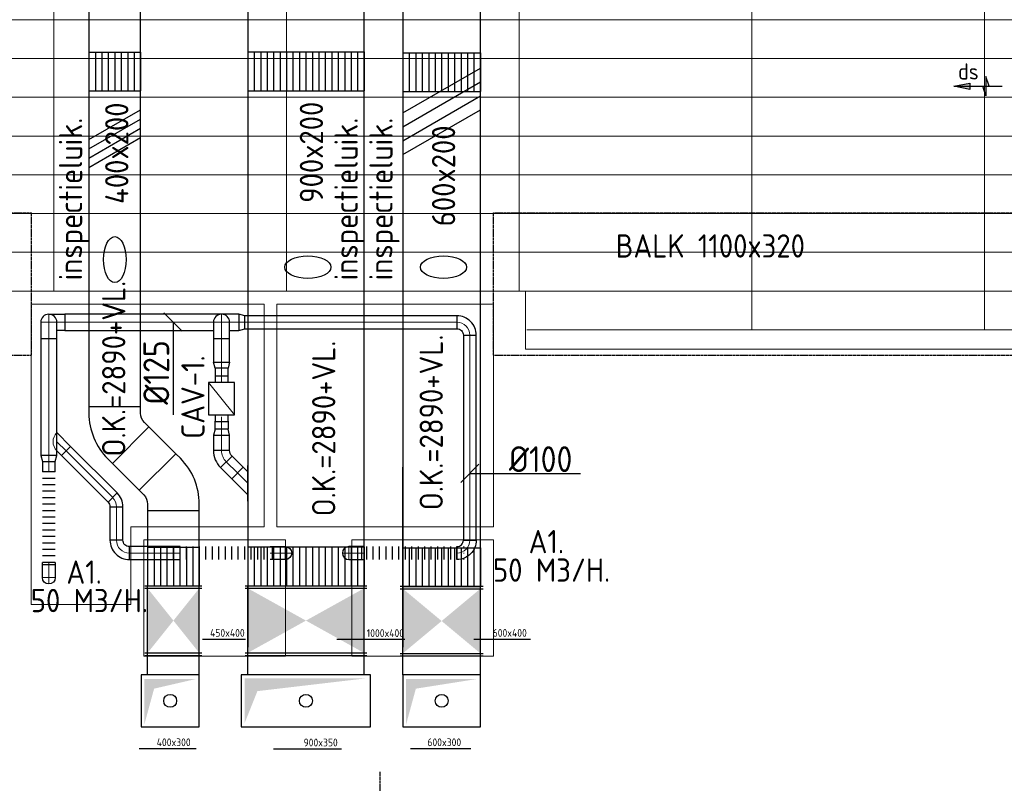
# Model space of a CAD drawing. Header units: millimetres. Extents: x -73785 to 23627, y 5976 to 52620.
# Tile 35 of 56: x -57351 to -49734, y 40638 to 46546. Entities that reach past the tile are written whole.
import ezdxf
from ezdxf.enums import TextEntityAlignment as Align

# ---------------------------------------------------------------- set-up
doc = ezdxf.new("R2010")
doc.units = ezdxf.units.MM
doc.linetypes.add('HIDDEN', pattern=[9.525, 6.35, -3.175])
for name, color, linetype in [('4plfd', 254, 'Continuous'), ('BALKEN', 7, 'Continuous'), ('WL570---_RETOUR', 100, 'Continuous'), ('WL570---_TOEVOER', 200, 'Continuous'), ('WM570---_RETOUR', 2, 'Continuous'), ('WM570---_TOEVOER', 2, 'Continuous')]:
    doc.layers.add(name, color=color, linetype=linetype)
for name, color, linetype, lineweight in [('WL570---_BESTAAND-HARTLIJN', 161, 'Continuous', 0), ('WL570---_BESTAAND-RETOUR', 140, 'Continuous', 0), ('WL570---_BESTAAND-TOEVOER', 180, 'Continuous', 0)]:
    doc.layers.add(name, color=color, linetype=linetype, lineweight=lineweight)
doc.styles.add('BURO-025', font='ISO96.shx', dxfattribs={"height": 2.5})
doc.styles.add('ISO', font='ISO', dxfattribs={"height": 162})
doc.styles.add('MAATVOERING', font='ISO')

# ---------------------------------------------------------------- blocks, each defined once
blk = doc.blocks.new('Groep-44')
at = {"color": 8, "linetype": 'Continuous', "lineweight": 13}
for p, q in [((-73154.9, 45399.1), (-11882.7, 45399.1)), ((-73154.9, 45099.1), (-11882.7, 45099.1)), ((-73154.9, 44799.1), (-11882.7, 44799.1)), ((-73154.9, 44499.1), (-11654.9, 44499.1)), ((-73154.9, 44199.1), (-11654.9, 44199.1)), ((-73154.9, 43899.1), (-11654.9, 43899.1)), ((-73154.9, 43599.1), (-11654.9, 43599.1)), ((-73154.9, 43299.1), (-11654.9, 43299.1))]:
    blk.add_line(p, q, dxfattribs=at)
blk = doc.blocks.new('Groep-50')
at = {"color": 8, "linetype": 'Continuous', "lineweight": 13}
for p, q in [((-58454.9, 50199.1), (-58454.9, 43299.1)), ((-56654.9, 50199.1), (-56654.9, 43299.1)), ((-54854.9, 50199.1), (-54854.9, 43299.1)), ((-53054.9, 50199.1), (-53054.9, 42999.1)), ((-51254.9, 50199.1), (-51254.9, 42999.1)), ((-51254.9, 50199.1), (-51254.9, 42999.1)), ((-54854.9, 44749.1), (-54854.9, 43299.1)), ((-65654.9, 43299.1), (-37005.1, 43299.1)), ((-54804.9, 43299.1), (-54804.9, 42849.1)), ((-54794.9, 42999.1), (-37005.1, 42999.1)), ((-37005.1, 42849.1), (-54804.9, 42849.1))]:
    blk.add_line(p, q, dxfattribs=at)
at = {"color": 8}
blk.add_blockref('Groep-44', (0, 0), dxfattribs=at)
blk = doc.blocks.new('Block plafond 2e verd')
at = {"layer": '4plfd', "linetype": 'Continuous', "lineweight": 13, "flags": 128}
for points in [[(14550.3, 24199.1), (16351.3, 24199.1), (16351.3, 22474.1), (15321.3, 22474.1), (15321.3, 21874.1), (14550.3, 21874.1)], [(16451.3, 24199.1), (16451.3, 22474.1), (18125.3, 22474.1), (18125.3, 24199.1)]]:
    blk.add_lwpolyline(points, close=True, dxfattribs=at)
at = {"layer": '4plfd', "linetype": 'Continuous', "lineweight": 13}
for points in [[(15421.3, 22374.1), (16517.1, 22374.1), (16517.1, 21474.1), (15421.3, 21474.1)], [(17029.4, 22374.1), (18125.3, 22374.1), (18125.3, 21474.1), (17029.4, 21474.1)]]:
    blk.add_lwpolyline(points, close=True, dxfattribs=at)
at = {"layer": '4plfd'}
blk.add_blockref('Groep-50', (73180, -19000), dxfattribs=at)
blk = doc.blocks.new('KARH')
for p, q in [((1, 0.5), (0, 0.5)), ((0, -0.5), (1, -0.5))]:
    blk.add_line(p, q)
at = {"invisible_edges": 15}
blk.add_3dface([(0, 0.5), (0, -0.5), (1, -0.5), (1, 0.5)], dxfattribs=at)
blk = doc.blocks.new('VV360020060025003000KO')
at = {"layer": 'WL570---_TOEVOER'}
for p, q in [((0, 300), (300, 300)), ((0, -300), (0, 300)), ((0, 250), (300, 250)), ((300, -300), (300, 300)), ((0, 200), (300, 200)), ((0, 150), (300, 150)), ((0, 100), (300, 100)), ((0, 50), (300, 50)), ((0, 0), (300, 0)), ((0, -50), (300, -50)), ((0, -100), (300, -100)), ((0, -150), (300, -150)), ((0, -200), (300, -200)), ((0, -250), (300, -250)), ((0, -300), (300, -300))]:
    blk.add_line(p, q, dxfattribs=at)
blk = doc.blocks.new('VV390020090025003000KO')
at = {"layer": 'WL570---_RETOUR'}
for p, q in [((0, 450), (300, 450)), ((0, -450), (0, 450)), ((0, 400), (300, 400)), ((300, -450), (300, 450)), ((0, 350), (300, 350)), ((0, 300), (300, 300)), ((0, 250), (300, 250)), ((0, 200), (300, 200)), ((0, 150), (300, 150)), ((0, 100), (300, 100)), ((0, 50), (300, 50)), ((0, 0), (300, 0)), ((0, -50), (300, -50)), ((0, -100), (300, -100)), ((0, -150), (300, -150)), ((0, -200), (300, -200)), ((0, -250), (300, -250)), ((0, -300), (300, -300)), ((0, -350), (300, -350)), ((0, -400), (300, -400)), ((0, -450), (300, -450))]:
    blk.add_line(p, q, dxfattribs=at)
blk = doc.blocks.new('VBO40020000050451-100')
blk.add_lwpolyline([(-200, -174.3), (200, -174.3), (200, -124.3, 0.198912), (53.6, 229.3), (18.2, 264.6), (-264.6, -18.2), (-229.3, -53.6, -0.198912), (-200, -124.3)], format="xyb", close=True)
blk = doc.blocks.new('VV340020040025003000KO')
at = {"layer": 'WL570---_TOEVOER'}
for p, q in [((0, 200), (300, 200)), ((0, -200), (0, 200)), ((300, -200), (300, 200)), ((0, 150), (300, 150)), ((0, 100), (300, 100)), ((0, 50), (300, 50)), ((0, 0), (300, 0)), ((0, -50), (300, -50)), ((0, -100), (300, -100)), ((0, -150), (300, -150)), ((0, -200), (300, -200))]:
    blk.add_line(p, q, dxfattribs=at)
blk = doc.blocks.new('KARO')
for p, q in [((1, 0.5), (0, 0.5)), ((0, -0.5), (1, -0.5))]:
    blk.add_line(p, q)
at = {"invisible_edges": 15}
blk.add_3dface([(0, 0.5), (0, -0.5), (1, -0.5), (1, 0.5)], dxfattribs=at)
at = {"layer": 'WL570---_BESTAAND-HARTLIJN'}
blk.add_line((0, 0), (1, 0), dxfattribs=at)
blk = doc.blocks.new('OBO12500090ZE_1')
blk.add_lwpolyline([(0, 62.5), (125, 62.5), (125, -62.5), (62.5, -62.5)])
at = {"layer": 'WL570---_BESTAAND-HARTLIJN'}
blk.add_line((0, 0), (125, 0), dxfattribs=at)
blk = doc.blocks.new('OBO12500090ZE')
blk.add_lwpolyline([(-62.5, 0), (62.5, 0), (62.5, 125, 1), (-62.5, 125)], format="xyb", close=True)
at = {"layer": 'WL570---_BESTAAND-HARTLIJN'}
for points in [[(0, 0), (0, 187.5)], [(-62.5, 125), (62.5, 125)]]:
    blk.add_lwpolyline(points, dxfattribs=at)
blk = doc.blocks.new('OSV1251000460G')
blk.add_lwpolyline([(0, -62.5), (46.7, -50), (46.7, 50), (0, 62.5)], close=True)
at = {"layer": 'WL570---_BESTAAND-HARTLIJN'}
blk.add_line((0, 0), (46.7, 0), dxfattribs=at)
blk = doc.blocks.new('OZA1600100045R')
blk.add_lwpolyline([(70.7, 0), (106.1, 35.4), (35.4, 106.1), (-70.7, 0)])
at = {"layer": 'WL570---_BESTAAND-HARTLIJN'}
blk.add_line((0, 0), (70.7, 70.7), dxfattribs=at)
at = {"layer": 'WL570---_BESTAAND-RETOUR'}
blk.add_arc((0, 70.7), 100, 225, 315, dxfattribs=at)
blk = doc.blocks.new('FLLINE100')
blk.add_line((0, -50), (0, 50))
blk = doc.blocks.new('OEX1000077100')
at = {"rotation": 179.9999999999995}
for p in [(50, 0), (100, 0), (150, 0), (200, 0), (250, 0), (300, 0), (350, 0), (400, 0), (450, 0), (500, 0), (550, 0), (600, 0), (650, 0), (700, 0), (750, 0)]:
    blk.add_blockref('FLLINE100', p, dxfattribs=at)
blk = doc.blocks.new('OBO10000090ZE')
blk.add_lwpolyline([(-50, 0), (50, 0), (50, 100, 1), (-50, 100)], format="xyb", close=True)
at = {"layer": 'WL570---_BESTAAND-HARTLIJN'}
for points in [[(-50, 100), (50, 100)], [(0, 0), (0, 150)]]:
    blk.add_lwpolyline(points, dxfattribs=at)
blk = doc.blocks.new('OBO10000045H')
blk.add_lwpolyline([(50, -41.4, 0.198912), (6.1, 64.6), (-64.6, -6.1, -0.198912), (-50, -41.4)], format="xyb", close=True)
at = {"invisible_edges": 15}
for points in [[(-61.7, -9.3), (14.9, 55), (6.1, 64.6), (-64.6, -6.1)], [(-59, -12.7), (22.9, 44.6), (14.9, 55), (-61.7, -9.3)], [(-56.7, -16.4), (29.9, 33.6), (22.9, 44.6), (-59, -12.7)], [(-54.7, -20.3), (35.9, 22), (29.9, 33.6), (-56.7, -16.4)], [(-53, -24.3), (41, 9.9), (35.9, 22), (-54.7, -20.3)], [(-51.7, -28.5), (44.9, -2.6), (41, 9.9), (-53, -24.3)], [(-50.8, -32.7), (47.7, -15.4), (44.9, -2.6), (-51.7, -28.5)], [(-50.2, -37.1), (49.4, -28.3), (47.7, -15.4), (-50.8, -32.7)], [(-50, -41.4), (50, -41.4), (49.4, -28.3), (-50.2, -37.1)]]:
    blk.add_3dface(points, dxfattribs=at)
at = {"layer": 'WL570---_BESTAAND-HARTLIJN'}
blk.add_arc((-100, -41.4), 100, 0, 45, dxfattribs=at)
blk = doc.blocks.new('OBO10000090R')
blk.add_lwpolyline([(150, -100, 0.414214), (0, 50), (0, -50, -0.414214), (50, -100)], format="xyb", close=True)
at = {"invisible_edges": 15}
for points in [[(8.7, -50.8), (26, 47.7), (0, 50), (0, -50)], [(17.1, -53), (51.3, 41), (26, 47.7), (8.7, -50.8)], [(25, -56.7), (75, 29.9), (51.3, 41), (17.1, -53)], [(32.1, -61.7), (96.4, 14.9), (75, 29.9), (25, -56.7)], [(38.3, -67.9), (114.9, -3.6), (96.4, 14.9), (32.1, -61.7)], [(43.3, -75), (129.9, -25), (114.9, -3.6), (38.3, -67.9)], [(47, -82.9), (141, -48.7), (129.9, -25), (43.3, -75)], [(49.2, -91.3), (147.7, -74), (141, -48.7), (47, -82.9)], [(50, -100), (150, -100), (147.7, -74), (49.2, -91.3)]]:
    blk.add_3dface(points, dxfattribs=at)
at = {"layer": 'WL570---_BESTAAND-HARTLIJN'}
blk.add_arc((0, -100), 100, 0, 90, dxfattribs=at)
blk = doc.blocks.new('MVLINE')
blk.add_line((35.4, -35.4), (-35.4, 35.4))
blk = doc.blocks.new('OBO10000090H')
blk.add_lwpolyline([(50, -100, 0.414214), (-100, 50), (-100, -50, -0.414214), (-50, -100)], format="xyb", close=True)
at = {"invisible_edges": 15}
for points in [[(-91.3, -50.8), (-74, 47.7), (-100, 50), (-100, -50)], [(-82.9, -53), (-48.7, 41), (-74, 47.7), (-91.3, -50.8)], [(-75, -56.7), (-25, 29.9), (-48.7, 41), (-82.9, -53)], [(-67.9, -61.7), (-3.6, 14.9), (-25, 29.9), (-75, -56.7)], [(-61.7, -67.9), (14.9, -3.6), (-3.6, 14.9), (-67.9, -61.7)], [(-56.7, -75), (29.9, -25), (14.9, -3.6), (-61.7, -67.9)], [(-53, -82.9), (41, -48.7), (29.9, -25), (-56.7, -75)], [(-50.8, -91.3), (47.7, -74), (41, -48.7), (-53, -82.9)], [(-50, -100), (50, -100), (47.7, -74), (-50.8, -91.3)]]:
    blk.add_3dface(points, dxfattribs=at)
at = {"layer": 'WL570---_BESTAAND-HARTLIJN'}
blk.add_arc((-100, -100), 100, 0, 90, dxfattribs=at)
blk = doc.blocks.new('OSV1251000460K')
blk.add_lwpolyline([(-46.7, -62.5), (0, -50), (0, 50), (-46.7, 62.5)], close=True)
at = {"layer": 'WL570---_BESTAAND-HARTLIJN'}
blk.add_line((-46.7, 0), (0, 0), dxfattribs=at)
blk = doc.blocks.new('VBX1001000010025000')
blk.add_lwpolyline([(50, -100), (300, -100), (300, 100), (50, 100)], close=True)
for points in [[(50, 50), (0, 50), (0, -50), (50, -50)], [(300, -50), (350, -50), (350, 50), (300, 50)]]:
    blk.add_lwpolyline(points)
at = {"layer": 'WL570---_BESTAAND-HARTLIJN'}
blk.add_line((300, 0), (350, 0), dxfattribs=at)
at = {"layer": 'WL570---_BESTAAND-TOEVOER'}
blk.add_line((50, -100), (300, 100), dxfattribs=at)
blk = doc.blocks.new('OAF12500045R')
blk.add_line((-138.4, 0), (138.4, 0))
blk.add_lwpolyline([(-88.4, 0), (35.4, 123.7), (123.7, 35.4), (88.4, 0)])
at = {"layer": 'WL570---_BESTAAND-HARTLIJN'}
blk.add_line((79.5, 79.5), (0, 0), dxfattribs=at)
blk = doc.blocks.new('OBO12500045H')
blk.add_lwpolyline([(62.5, -51.8, 0.198912), (7.6, 80.8), (-80.8, -7.6, -0.198912), (-62.5, -51.8)], format="xyb", close=True)
at = {"invisible_edges": 15}
for points in [[(-77.1, -11.6), (18.6, 68.7), (7.6, 80.8), (-80.8, -7.6)], [(-73.8, -15.9), (28.6, 55.8), (18.6, 68.7), (-77.1, -11.6)], [(-70.9, -20.5), (37.4, 42), (28.6, 55.8), (-73.8, -15.9)], [(-68.4, -25.4), (44.9, 27.5), (37.4, 42), (-70.9, -20.5)], [(-66.3, -30.4), (51.2, 12.4), (44.9, 27.5), (-68.4, -25.4)], [(-64.6, -35.6), (56.1, -3.2), (51.2, 12.4), (-66.3, -30.4)], [(-63.4, -40.9), (59.7, -19.2), (56.1, -3.2), (-64.6, -35.6)], [(-62.7, -46.3), (61.8, -35.4), (59.7, -19.2), (-63.4, -40.9)], [(-62.5, -51.8), (62.5, -51.8), (61.8, -35.4), (-62.7, -46.3)]]:
    blk.add_3dface(points, dxfattribs=at)
at = {"layer": 'WL570---_BESTAAND-HARTLIJN'}
blk.add_arc((-125, -51.8), 125, 0, 45, dxfattribs=at)
blk = doc.blocks.new('UISO')
at = {"layer": 'WL570---_TOEVOER'}
for p, q in [((0, 0.36), (1, 0.937)), ((0, 0.18), (1, 0.757)), ((0, 0), (1, 0.577)), ((0, -0.18), (1, 0.397))]:
    blk.add_line(p, q, dxfattribs=at)
blk = doc.blocks.new('LU-PIJL6')
at = {"color": 0, "linetype": 'Continuous'}
for p, q in [((0, 0), (-7.5, 0)), ((-5.5, 0), (-5, -1.5)), ((-5, -1.5), (-5, 1.5)), ((-5, 1.5), (-4.5, 0)), ((-2.5, -0.5), (-2.5, 0.5)), ((-2.5, 0.5), (0, 0)), ((0, 0), (-2.5, -0.5))]:
    blk.add_line(p, q, dxfattribs=at)
blk.add_solid([(-2.5, 0.5), (-2.5, -0.5), (0, 0)], dxfattribs=at)

msp = doc.modelspace()

# ---------------------------------------------------------------- linework, layer by layer
at = {"layer": 'BALKEN', "color": 2, "linetype": 'HIDDEN'}
for p, q in [((-71835, 45051.1), (-57261.3, 45051.1)), ((-57261.3, 43951.1), (-57261.3, 45051.1)), ((-53685.9, 43951.1), (-53685.9, 45051.1)), ((-53685.9, 45051.1), (-2746.7, 45051.1)), ((-71835, 43951.1), (-57261.3, 43951.1)), ((-53685.9, 43951.1), (-2746.7, 43951.1)), ((-54562.1, 35501.2), (-54562.1, 40726.1))]:
    msp.add_line(p, q, dxfattribs=at)
at = {"layer": 'WL570---_RETOUR'}
for p, q in [((-55726.3, 44267.5), (-55856.7, 44267.5)), ((-55607.1, 42166.8), (-54667.1, 42166.8)), ((-55607.1, 42146.8), (-54667.1, 42146.8)), ((-55587.1, 41476.1), (-55587.1, 42165.5)), ((-54687.1, 41476.1), (-54687.1, 42165.5)), ((-55607.1, 41646.8), (-54667.1, 41646.8)), ((-55607.1, 41626.8), (-54667.1, 41626.8))]:
    msp.add_line(p, q, dxfattribs=at)
msp.add_lwpolyline([(-55637.1, 41476.1), (-55637.1, 41076.1), (-54637.1, 41076.1), (-54637.1, 41476.1)], close=True, dxfattribs=at)
msp.add_ellipse((-55121.9, 44631.7), major_axis=(-178.4, 0), ratio=0.489711, dxfattribs=at)
for points in [[(-55587.1, 42146.8), (-55587.1, 41646.8), (-54687.1, 41646.8), (-54687.1, 42146.8)], [(-55612.1, 41101.1), (-55512.1, 41351.1), (-55612.1, 41451.1)], [(-55512.1, 41351.1), (-54662.1, 41451.1), (-55612.1, 41451.1)]]:
    msp.add_solid(points, dxfattribs=at)
at = {"layer": 'WL570---_TOEVOER'}
for p, q in [((-54387.1, 41476.1), (-54387.1, 43083.9)), ((-53787.1, 41476.1), (-53787.1, 43083.9)), ((-56382.1, 42166.8), (-55942.1, 42166.8)), ((-56382.1, 42146.8), (-55942.1, 42146.8)), ((-56362.1, 41476.1), (-56362.1, 42166.9)), ((-55962.1, 41476.1), (-55962.1, 42166.9)), ((-54407.1, 42163.5), (-53767.1, 42163.5)), ((-54407.1, 42143.5), (-53767.1, 42143.5)), ((-56382.1, 41646.8), (-55942.1, 41646.8)), ((-56382.1, 41626.8), (-55942.1, 41626.8)), ((-54407.1, 41643.5), (-53767.1, 41643.5)), ((-54407.1, 41623.5), (-53767.1, 41623.5)), ((-55962.1, 41476.1), (-56412.1, 41476.1)), ((-53787.1, 41476.1), (-54387.1, 41476.1))]:
    msp.add_line(p, q, dxfattribs=at)
for points in [[(-56412.1, 41476.1), (-56412.1, 41076.1), (-55962.1, 41076.1), (-55962.1, 41476.1)], [(-54387.1, 41476.1), (-54387.1, 41076.1), (-53787.1, 41076.1), (-53787.1, 41476.1)]]:
    msp.add_lwpolyline(points, dxfattribs=at)
for centre, major_axis in [((-56615.8, 44690), (0, -178.4)), ((-54073, 44631.7), (-178.4, 0))]:
    msp.add_ellipse(centre, major_axis=major_axis, ratio=0.489711, dxfattribs=at)
for points in [[(-56362.1, 42146.8), (-56362.1, 41646.8), (-55962.1, 41646.8), (-55962.1, 42146.8)], [(-54387.1, 42143.5), (-54387.1, 41643.5), (-53787.1, 41643.5), (-53787.1, 42143.5)], [(-56311.6, 41370.2), (-55986.6, 41445.2), (-56386.6, 41445.2)], [(-56386.6, 41095.2), (-56311.6, 41370.2), (-56386.6, 41445.2)], [(-54361.6, 41095.2), (-54286.6, 41370.2), (-54361.6, 41445.2)], [(-54286.6, 41370.2), (-53811.6, 41445.2), (-54361.6, 41445.2)]]:
    msp.add_solid(points, dxfattribs=at)
at = {"layer": 'WM570---_RETOUR'}
for p, q in [((-54898.9, 41751.9), (-54372.8, 41751.9)), ((-55387.7, 40905.3), (-54861.6, 40905.3))]:
    msp.add_line(p, q, dxfattribs=at)
for points in [[(-56165.1, 44206.7), (-56165.1, 44116.3), (-56165.1, 43490.2)], [(-53869, 43035.3), (-53789.4, 43035.3), (-53013.7, 43035.3)]]:
    msp.add_lwpolyline(points, dxfattribs=at)
for points in [[(-54824.9, 41817, 0, 33.3, 0), (-54874.9, 41730.4, 0, 0, 0), (-55112.1, 41319.4, 0, 0, 0)], [(-55162.1, 41232.8, 0, 33.3, 0), (-55212.1, 41146.2, 0, 0, 0), (-55449.4, 40735.2, 0, 0, 0)]]:
    msp.add_lwpolyline(points, format="xyseb", dxfattribs=at)
msp.add_circle((-55137.1, 41276.1), 50, dxfattribs=at)
at = {"layer": 'WM570---_TOEVOER'}
for p, q in [((-55938.1, 41753.7), (-55604.1, 41753.7)), ((-53838.1, 41753.7), (-53398.4, 41753.7)), ((-56426.8, 40907.2), (-55985.8, 40907.2)), ((-54326.8, 40907.2), (-53860.3, 40907.2))]:
    msp.add_line(p, q, dxfattribs=at)
for points in [[(-56162.1, 41319.4, 0, 33.3, 0), (-56112.1, 41406, 0, 0, 0), (-55874.9, 41817, 0, 0, 0)], [(-54062.1, 41319.4, 0, 33.3, 0), (-54012.1, 41406, 0, 0, 0), (-53774.9, 41817, 0, 0, 0)], [(-56499.4, 40735.2, 0, 33.3, 0), (-56449.4, 40821.8, 0, 0, 0), (-56212.1, 41232.8, 0, 0, 0)], [(-54399.4, 40735.2, 0, 33.3, 0), (-54349.4, 40821.8, 0, 0, 0), (-54112.1, 41232.8, 0, 0, 0)]]:
    msp.add_lwpolyline(points, format="xyseb", dxfattribs=at)
for centre in [(-56187.1, 41276.1), (-54087.1, 41276.1)]:
    msp.add_circle(centre, 50, dxfattribs=at)

# ---------------------------------------------------------------- block references
at = {"layer": 'WL570---_RETOUR'}
for name, p, xscale, yscale, zscale, rotation in [('KARH', (-55137.1, 41691), 7423.449553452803, 900, 200, 90), ('LU-PIJL6', (-50125.8, 46031.3), 50, 50, 50, 180), ('KARO', (-53969.1, 44205), 1568.248824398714, 100, 100, 179.9999999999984), ('KARO', (-57126.3, 43173.7), 906.2537790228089, 125, 125, 89.9999999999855), ('KARO', (-55789.7, 43895.6), 184.4315110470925, 125, 125, 90), ('KARO', (-53869, 42519.2), 1585.513490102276, 100, 100, 89.9999999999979), ('KARO', (-55789.7, 43787.3), 61.56389836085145, 100, 100, 90), ('KARO', (-55789.7, 43437.1), 36.58585894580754, 100, 100, 90), ('KARO', (-55789.7, 43438.7), -61.56389836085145, 100, 100, 90), ('KARO', (-55789.7, 43330.4), 116.7438173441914, 125, 125, 270), ('KARO', (-56993, 43209.7), 510.3403511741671, 100, 100, 314.999999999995), ('KARO', (-57126.3, 43127.1), 79.79886175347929, 100, 100, 270), ('KARO', (-55753.1, 43125.3), 121.8848110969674, 125, 125, 314.9999999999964), ('KARO', (-56602.9, 42778.1), 258.8907921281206, 100, 100, 269.9999999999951), ('KARO', (-55396.9, 42419.2), -16.03765465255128, 100, 100, 359.9999999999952), ('KARO', (-53917.2, 42419.2), -5.66240195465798, 100, 100, 180), ('KARO', (-57126.3, 42330.4), -16.03765465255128, 100, 100, 269.9999999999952)]:
    msp.add_blockref(name, p, dxfattribs=dict(at, xscale=xscale, yscale=yscale, zscale=zscale, rotation=rotation))
for name, p, rotation in [('VV390020090025003000KO', (-55137.1, 46296.4), 270), ('VBX1001000010025000', (-55789.7, 43438), 90), ('OZA1600100045R', (-57063.8, 43280.4), 270), ('OSV1251000460K', (-55789.7, 43377.1), 90), ('OBO12500045H', (-55789.7, 43161.9), 180), ('OSV1251000460G', (-57126.3, 43173.7), 270), ('OAF12500045R', (-55587.4, 42959.5), 90), ('OBO10000090R', (-56502.9, 42419.2), 179.9999999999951), ('VV390020090025003000KO', (-55137.1, 42466.9), 270), ('OBO10000090ZE', (-54704.8, 42419.2), 89.99999999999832)]:
    msp.add_blockref(name, p, dxfattribs=dict(at, rotation=rotation))
for name, p in [('OBO12500090ZE', (-57126.3, 44080)), ('OBO12500090ZE_1', (-57126.3, 44205)), ('OBO12500090ZE', (-55789.7, 44080)), ('OSV1251000460G', (-55657, 44205)), ('OBO10000090H', (-53869, 44205)), ('OBO10000045H', (-56602.9, 42819.6)), ('OEX1000077100', (-54719.6, 42419.2))]:
    msp.add_blockref(name, p, dxfattribs=at)
for p, xscale, yscale, zscale in [((-57002.3, 44205), 185.085992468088, 125, 125), ((-56817.2, 44205), 400.5462667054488, 125, 125), ((-56416.7, 44205), 564.0142378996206, 125, 125), ((-55726.3, 44205), 69.30607684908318, 125, 125), ((-55610.4, 44205), 70.5351564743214, 100, 100), ((-56501.3, 42419.2), 280.7616843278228, 100, 100), ((-56220.5, 42419.2), 109.8263105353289, 100, 100), ((-56157.1, 42419.2), 46.335278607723, 100, 100), ((-54704.8, 42419.2), 16.03765465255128, 100, 100)]:
    msp.add_blockref('KARO', p, dxfattribs=dict(at, xscale=xscale, yscale=yscale, zscale=zscale))
at = {"layer": 'WL570---_RETOUR', "xscale": -1}
for name, p, rotation in [('OSV1251000460K', (-55789.7, 43848.9), 90), ('OEX1000077100', (-57126.3, 42297.2), 269.9999999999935), ('OBO10000090R', (-53969, 42419.2), 180), ('OEX1000077100', (-55412.9, 42419.2), 359.9999999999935), ('OBO10000090ZE', (-55396.9, 42419.2), 269.9999999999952), ('OBO10000090ZE', (-57126.3, 42330.4), 180)]:
    msp.add_blockref(name, p, dxfattribs=dict(at, rotation=rotation))
at = {"layer": 'WL570---_TOEVOER', "zscale": 200}
for p, xscale, yscale, rotation in [((-56616.1, 48079.3), 4527.785984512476, 400, 270), ((-54087.3, 41691), 6364.610292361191, 600, 90), ((-56492.9, 43254), 293.4699462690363, 400, 315.0000000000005), ((-56162.1, 42749), 582.0824066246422, 400, 270)]:
    msp.add_blockref('KARH', p, dxfattribs=dict(at, xscale=xscale, yscale=yscale, rotation=rotation))
at = {"layer": 'WL570---_TOEVOER'}
for name, p, rotation in [('VV340020040025003000KO', (-56616.1, 46295.7), 270), ('VV360020060025003000KO', (-54087.3, 46290.5), 270), ('VBO40020000050451-100', (-56616.1, 43377.3), 180), ('VV340020040025003000KO', (-56162.1, 42466.3), 270), ('VV360020060025003000KO', (-54087.3, 42461), 270)]:
    msp.add_blockref(name, p, dxfattribs=dict(at, rotation=rotation))
for p, xscale, yscale, zscale in [((-54387.3, 45610.1), 600, 600, 600), ((-56816.1, 45475.1), 400, 400, 400)]:
    msp.add_blockref('UISO', p, dxfattribs=dict(at, xscale=xscale, yscale=yscale, zscale=zscale))
msp.add_blockref('VBO40020000050451-100', (-56162.1, 42923.3), dxfattribs=at)
at = {"layer": 'WM570---_RETOUR'}
msp.add_blockref('Block plafond 2e verd', (-71812.3, 20147.2), dxfattribs=at)
at = {"layer": 'WM570---_RETOUR', "xscale": 2, "yscale": 2, "zscale": 2}
for p, rotation in [((-56165.1, 44206.7), 179.9999999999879), ((-53869, 43035.3), 89.99999999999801)]:
    msp.add_blockref('MVLINE', p, dxfattribs=dict(at, rotation=rotation))

# ---------------------------------------------------------------- texts
at = {"layer": 'BALKEN', "color": 2, "linetype": 'HIDDEN', "style": 'ISO'}
msp.add_text('BALK 1100x320', height=180, dxfattribs=at).set_placement((-52740.8, 44705.8))
at = {"layer": 'WM570---_RETOUR'}
for s, style, p in [('900x200', 'ISO', (-55004.6, 45129.3)), ('inspectieluik.', 'MAATVOERING', (-54736.2, 44528.8)), ('O.K.=2890+VL.', 'ISO', (-54909.4, 42703.5)), ('CAV-1.', 'MAATVOERING', (-55921.2, 43303.6))]:
    msp.add_text(s, height=180, rotation=90, dxfattribs=dict(at, style=style)).set_placement(p)
at = {"layer": 'WM570---_RETOUR', "style": 'MAATVOERING'}
msp.add_text('%%c125', height=200, rotation=90, dxfattribs=at).set_placement((-56194.5, 44066.3), align=Align.RIGHT)
at = {"layer": 'WM570---_RETOUR'}
for s, height, style, p in [('%%c100', 200, 'MAATVOERING', (-53566.9, 43046)), ('A1.', 180, 'ISO', (-53414, 42418)), ('A1.', 180, 'ISO', (-56989.9, 42182.3)), ('50 M3/H.', 180, 'MAATVOERING', (-53689.9, 42197.6)), ('50 M3/H.', 180, 'MAATVOERING', (-57265.8, 41961.9))]:
    msp.add_text(s, height=height, dxfattribs=dict(at, style=style)).set_placement(p)
at = {"layer": 'WM570---_RETOUR', "style": 'ISO'}
for s, p in [('1000x400', (-54666.6, 41751.9)), ('900x350', (-55155.3, 40905.3))]:
    msp.add_text(s, height=60, dxfattribs=at).set_placement(p, align=Align.BOTTOM_LEFT)
at = {"layer": 'WM570---_TOEVOER', "lineweight": 0, "style": 'BURO-025'}
msp.add_text('ds', height=125, dxfattribs=at).set_placement((-50091.6, 46083.2))
at = {"layer": 'WM570---_TOEVOER'}
for s, style, p in [('inspectieluik.', 'MAATVOERING', (-56868, 44528.8)), ('400x200', 'ISO', (-56510.4, 45120.8)), ('inspectieluik.', 'MAATVOERING', (-54466.8, 44528.8)), ('600x200', 'ISO', (-53982, 44947.5)), ('O.K.=2890+VL.', 'ISO', (-56533.9, 43166.4)), ('O.K.=2890+VL.', 'ISO', (-54077.6, 42750.9))]:
    msp.add_text(s, height=180, rotation=90, dxfattribs=dict(at, style=style)).set_placement(p)
at = {"layer": 'WM570---_TOEVOER', "style": 'ISO'}
for s, p in [('450x400', (-55878.5, 41753.7)), ('600x400', (-53692.1, 41753.7)), ('400x300', (-56291.6, 40907.2)), ('600x300', (-54197.3, 40907.2))]:
    msp.add_text(s, height=60, dxfattribs=at).set_placement(p, align=Align.BOTTOM_LEFT)

doc.saveas('drawing.dxf')
